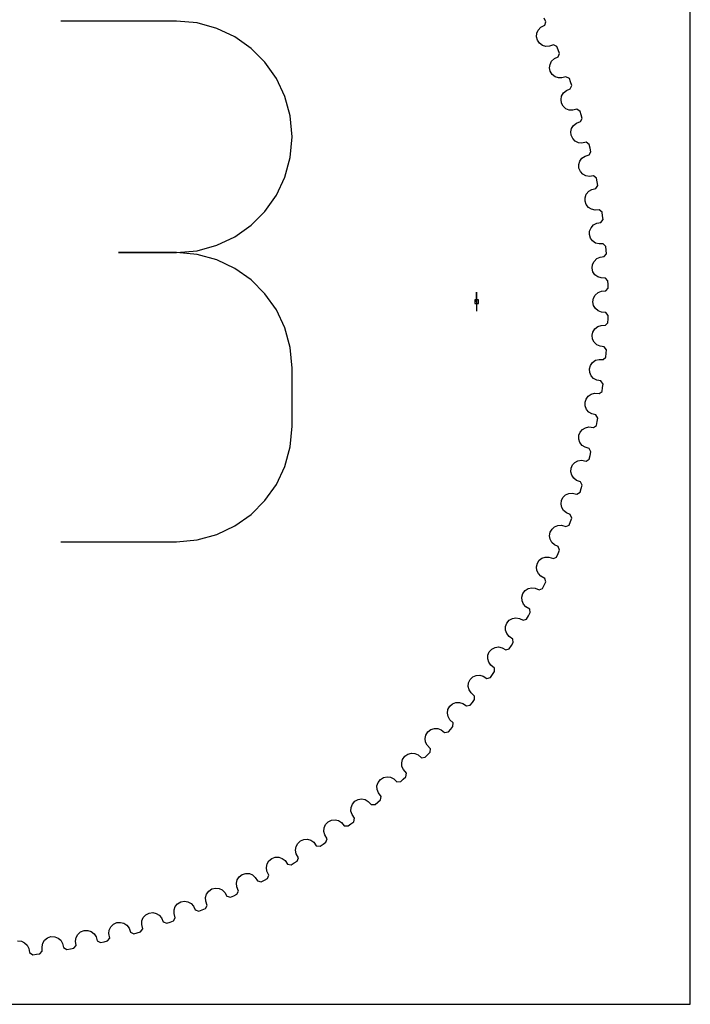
# Model space of a CAD drawing. Extents: x 0 to 216, y 0 to 279.
# Tile 2 of 3: x 115 to 216, y 0 to 147. Entities that reach past the tile are written whole.
import ezdxf

# ---------------------------------------------------------------- set-up
doc = ezdxf.new("R2010")
doc.units = 0

msp = doc.modelspace()

# ---------------------------------------------------------------- linework, layer by layer
at = {"layer": 'annotation', "color": 1}
for p, q in [((138.971777, 147.113622), (121.652922, 147.113622)), ((142.086614, 146.83404), (138.971777, 147.113622)), ((145.017568, 146.028328), (142.086614, 146.83404)), ((147.71589, 144.74604), (145.017568, 146.028328)), ((150.132832, 143.03673), (147.71589, 144.74604)), ((152.219644, 140.949951), (150.132832, 143.03673)), ((153.927578, 138.535257), (152.219644, 140.949951)), ((155.207887, 135.842202), (153.927578, 138.535257)), ((156.011821, 132.920339), (155.207887, 135.842202)), ((156.290632, 129.819222), (156.011821, 132.920339)), ((156.011821, 126.703545), (156.290632, 129.819222)), ((156.290632, 129.819222), (156.290632, 129.819222)), ((155.207887, 123.770344), (156.011821, 126.703545)), ((153.927578, 121.068768), (155.207887, 123.770344)), ((152.219644, 118.647969), (153.927578, 121.068768)), ((150.132832, 116.557098), (152.219644, 118.647969)), ((147.71589, 114.845305), (150.132832, 116.557098)), ((142.086614, 112.755561), (145.017568, 113.561743)), ((145.017568, 113.561743), (147.71589, 114.845305)), ((138.971777, 112.475912), (130.300122, 112.475912)), ((130.300122, 112.475912), (138.971777, 112.475912)), ((138.971777, 112.475912), (142.086614, 112.755561)), ((142.086614, 112.196329), (138.971777, 112.475912)), ((138.971777, 112.475912), (138.971777, 112.475912)), ((145.017568, 111.390617), (142.086614, 112.196329)), ((147.71589, 110.108329), (145.017568, 111.390617)), ((150.132832, 108.399019), (147.71589, 110.108329)), ((152.219644, 106.312241), (150.132832, 108.399019)), ((153.927578, 103.897547), (152.219644, 106.312241)), ((183.902263, 105.131257), (183.902263, 106.560007)), ((183.902263, 105.131257), (183.902263, 106.560007)), ((183.902263, 106.560007), (183.902263, 105.131257)), ((183.902263, 105.131257), (183.902263, 103.702507)), ((155.207887, 101.204492), (153.927578, 103.897547)), ((156.011821, 98.282629), (155.207887, 101.204492)), ((156.290632, 95.181511), (156.011821, 98.282629)), ((156.290632, 86.509856), (156.290632, 95.181511)), ((156.290632, 95.181511), (156.290632, 95.181511)), ((156.011821, 83.407451), (156.290632, 86.509856)), ((155.207887, 80.484903), (156.011821, 83.407451)), ((153.927578, 77.791647), (155.207887, 80.484903)), ((152.219644, 75.377114), (153.927578, 77.791647)), ((150.132832, 73.290738), (152.219644, 75.377114)), ((147.71589, 71.581951), (150.132832, 73.290738)), ((145.017568, 70.300187), (147.71589, 71.581951)), ((138.971777, 69.215456), (142.086614, 69.494877)), ((142.086614, 69.494877), (145.017568, 70.300187)), ((121.652922, 69.215456), (138.971777, 69.215456)), ((138.971777, 69.215456), (138.971777, 69.215456))]:
    msp.add_line(p, q, dxfattribs=at)
at = {"layer": 'boundary', "color": 5}
for p, q in [((194.261416, 146.999746), (194.024396, 147.531074)), ((193.130513, 145.776974), (193.539027, 146.199569)), ((193.539027, 146.199569), (194.095158, 146.494857)), ((194.095158, 146.494857), (194.261416, 146.999746)), ((192.880796, 144.748181), (192.920812, 145.288362)), ((193.000113, 144.253197), (192.880796, 144.748181)), ((192.920812, 145.288362), (193.130513, 145.776974)), ((193.32373, 143.793762), (193.000113, 144.253197)), ((193.76127, 143.476061), (193.32373, 143.793762)), ((194.270093, 143.321359), (193.76127, 143.476061)), ((194.807343, 143.351029), (194.270093, 143.321359)), ((195.398858, 143.566639), (194.807343, 143.351029)), ((195.918061, 143.303307), (195.398858, 143.566639)), ((196.121628, 142.820736), (195.918061, 143.303307)), ((195.137165, 141.115764), (195.567259, 141.516406)), ((195.567259, 141.516406), (196.138027, 141.782127)), ((196.330486, 142.277694), (196.121628, 142.820736)), ((196.138027, 141.782127), (196.330486, 142.277694)), ((194.833937, 140.101454), (194.902124, 140.638808)), ((194.927187, 139.600853), (194.833937, 140.101454)), ((194.902124, 140.638808), (195.137165, 141.115764)), ((195.226315, 139.125131), (194.927187, 139.600853)), ((195.646632, 138.785014), (195.226315, 139.125131)), ((196.146638, 138.603857), (195.646632, 138.785014)), ((196.684717, 138.605311), (196.146638, 138.603857)), ((197.286715, 138.789789), (196.684717, 138.605311)), ((197.791384, 138.499582), (197.286715, 138.789789)), ((197.969432, 138.006946), (197.791384, 138.499582)), ((197.931455, 136.968964), (198.14961, 137.453741)), ((198.14961, 137.453741), (197.969432, 138.006946)), ((196.541216, 135.358804), (196.637404, 135.891908)), ((196.637404, 135.891908), (196.897121, 136.355858)), ((196.897121, 136.355858), (197.347619, 136.733438)), ((197.347619, 136.733438), (197.931455, 136.968964)), ((196.608147, 134.854095), (196.541216, 135.358804)), ((196.881962, 134.363327), (196.608147, 134.854095)), ((197.283911, 134.001631), (196.881962, 134.363327)), ((197.773749, 133.794636), (197.283911, 134.001631)), ((198.311205, 133.767866), (197.773749, 133.794636)), ((198.92202, 133.920598), (198.311205, 133.767866)), ((199.410713, 133.604347), (198.92202, 133.920598)), ((199.562824, 133.103202), (199.410713, 133.604347)), ((199.713802, 132.541236), (199.562824, 133.103202)), ((198.121907, 131.060708), (198.40555, 131.510404)), ((198.40555, 131.510404), (198.875123, 131.863934)), ((198.875123, 131.863934), (199.470582, 132.068543)), ((199.470582, 132.068543), (199.713802, 132.541236)), ((197.997883, 130.533373), (198.121907, 131.060708)), ((198.038323, 130.025782), (197.997883, 130.533373)), ((198.286091, 129.52142), (198.038323, 130.025782)), ((198.668547, 129.139182), (198.286091, 129.52142)), ((199.146861, 128.906871), (198.668547, 129.139182)), ((199.682142, 128.851984), (199.146861, 128.906871)), ((200.300115, 128.972548), (199.682142, 128.851984)), ((200.771683, 128.631086), (200.300115, 128.972548)), ((200.897335, 128.122679), (200.771683, 128.631086)), ((199.658232, 126.592673), (200.145728, 126.921178)), ((200.145728, 126.921178), (200.751039, 127.094347)), ((200.751039, 127.094347), (201.018662, 127.553629)), ((201.018662, 127.553629), (200.897335, 128.122679)), ((199.200135, 125.638271), (199.3515, 126.158409)), ((199.213887, 125.129301), (199.200135, 125.638271)), ((199.3515, 126.158409), (199.658232, 126.592673)), ((199.434888, 124.612698), (199.213887, 125.129301)), ((199.796894, 124.210952), (199.434888, 124.612698)), ((200.262345, 123.953843), (199.796894, 124.210952)), ((200.793999, 123.871046), (200.262345, 123.953843)), ((201.417471, 123.95903), (200.793999, 123.871046)), ((201.870574, 123.593496), (201.417471, 123.95903)), ((201.769515, 122.059871), (202.060747, 122.504482)), ((201.969351, 123.079175), (201.870574, 123.593496)), ((202.060747, 122.504482), (201.969351, 123.079175)), ((200.144426, 120.687052), (200.322836, 121.198517)), ((200.322836, 121.198517), (200.689408, 121.650654)), ((200.689408, 121.650654), (201.155895, 121.918555)), ((201.155895, 121.918555), (201.769515, 122.059871)), ((200.131509, 120.178038), (200.144426, 120.687052)), ((200.325223, 119.650435), (200.131509, 120.178038)), ((200.665651, 119.230324), (200.325223, 119.650435)), ((201.117096, 118.949249), (200.665651, 119.230324)), ((201.643765, 118.838851), (201.117096, 118.949249)), ((202.270865, 118.894048), (201.643765, 118.838851)), ((202.704153, 118.505273), (202.270865, 118.894048)), ((202.775951, 117.986387), (202.704153, 118.505273)), ((202.83714, 117.407766), (202.775951, 117.986387)), ((201.033301, 116.194504), (201.422969, 116.626864)), ((201.422969, 116.626864), (201.902942, 116.87007)), ((201.902942, 116.87007), (202.522999, 116.979015)), ((202.522999, 116.979015), (202.83714, 117.407766)), ((200.788809, 115.185457), (200.828354, 115.693076)), ((200.95472, 114.648507), (200.788809, 115.185457)), ((200.828354, 115.693076), (201.033301, 116.194504)), ((201.272627, 114.211152), (200.95472, 114.648507)), ((201.70872, 113.906823), (201.272627, 114.211152)), ((202.228849, 113.768941), (201.70872, 113.906823)), ((202.858026, 113.79128), (202.228849, 113.768941)), ((203.270458, 113.380341), (202.858026, 113.79128)), ((203.009615, 111.865693), (203.345778, 112.277457)), ((203.314969, 112.858477), (203.270458, 113.380341)), ((203.345778, 112.277457), (203.314969, 112.858477)), ((201.18391, 110.16535), (201.249982, 110.670227)), ((201.249982, 110.670227), (201.480893, 111.160225)), ((201.480893, 111.160225), (201.892678, 111.571563)), ((201.892678, 111.571563), (202.38469, 111.789327)), ((202.38469, 111.789327), (203.009615, 111.865693)), ((201.321498, 109.620452), (201.18391, 110.16535)), ((201.61606, 109.167057), (201.321498, 109.620452)), ((202.03565, 108.840327), (201.61606, 109.167057)), ((202.547798, 108.675406), (202.03565, 108.840327)), ((203.177393, 108.664781), (202.547798, 108.675406)), ((203.567618, 108.232822), (203.177393, 108.664781)), ((203.584738, 107.709349), (203.567618, 108.232822)), ((203.585143, 107.127514), (203.584738, 107.709349)), ((201.408083, 105.63217), (201.664333, 106.109416)), ((201.664333, 106.109416), (202.097177, 106.498635)), ((202.097177, 106.498635), (202.599775, 106.690345)), ((202.599775, 106.690345), (203.227916, 106.733913)), ((203.227916, 106.733913), (203.585143, 107.127514)), ((201.315793, 105.131441), (201.408083, 105.63217)), ((201.424526, 104.580099), (201.315793, 105.131441)), ((201.695124, 104.111904), (201.424526, 104.580099)), ((202.096971, 103.763663), (201.695124, 104.111904)), ((202.599775, 103.572169), (202.096971, 103.763663)), ((203.227916, 103.528602), (202.599775, 103.572169)), ((203.595015, 103.076815), (203.227916, 103.528602)), ((203.177393, 101.597734), (203.554694, 101.972101)), ((203.554694, 101.972101), (203.584738, 102.553166)), ((203.584738, 102.553166), (203.595015, 103.076815)), ((201.184025, 100.097528), (201.302441, 100.592745)), ((201.302441, 100.592745), (201.583273, 101.055927)), ((201.583273, 101.055927), (202.035862, 101.42196)), ((202.035862, 101.42196), (202.547798, 101.587109)), ((202.547798, 101.587109), (203.177393, 101.597734)), ((201.26381, 99.541247), (201.184025, 100.097528)), ((201.509404, 99.059547), (201.26381, 99.541247)), ((201.892466, 98.690744), (201.509404, 99.059547)), ((202.38469, 98.473187), (201.892466, 98.690744)), ((203.009615, 98.396822), (202.38469, 98.473187)), ((203.352636, 97.926432), (203.009615, 98.396822)), ((203.254523, 96.825339), (203.314969, 97.404038)), ((203.314969, 97.404038), (203.352636, 97.926432)), ((200.933084, 95.565754), (201.237816, 96.013605)), ((201.237816, 96.013605), (201.708926, 96.355453)), ((201.708926, 96.355453), (202.228849, 96.493574)), ((202.228849, 96.493574), (202.858026, 96.471235)), ((202.858026, 96.471235), (203.254523, 96.825339)), ((200.788912, 95.077421), (200.933084, 95.565754)), ((200.839442, 94.517686), (200.788912, 95.077421)), ((201.05951, 94.023804), (200.839442, 94.517686)), ((201.422764, 93.635443), (201.05951, 94.023804)), ((201.902943, 93.392445), (201.422764, 93.635443)), ((202.522999, 93.2835), (201.902943, 93.392445)), ((202.840906, 92.795845), (202.522999, 93.2835)), ((201.042245, 91.278653), (201.559257, 91.417509)), ((201.559257, 91.417509), (202.270865, 91.368466)), ((202.270865, 91.368466), (202.685286, 91.701311)), ((202.685286, 91.701311), (202.775951, 92.276128)), ((202.775951, 92.276128), (202.840906, 92.795845)), ((200.131612, 90.084892), (200.301132, 90.565004)), ((200.152783, 89.523258), (200.131612, 90.084892)), ((200.301132, 90.565004), (200.606077, 90.974301)), ((200.606077, 90.974301), (201.042245, 91.278653)), ((200.346812, 89.018587), (200.152783, 89.523258)), ((200.689202, 88.611757), (200.346812, 89.018587)), ((201.155895, 88.34396), (200.689202, 88.611757)), ((201.769514, 88.202644), (201.155895, 88.34396)), ((202.061381, 87.699011), (201.769514, 88.202644)), ((201.848773, 86.614158), (201.969351, 87.18334)), ((201.969351, 87.18334), (202.061381, 87.699011)), ((199.21399, 85.133524), (199.408381, 85.604153)), ((199.408381, 85.604153), (199.734273, 85.99688)), ((199.734273, 85.99688), (200.185829, 86.278073)), ((200.185829, 86.278073), (200.709364, 86.389739)), ((200.709364, 86.389739), (201.417471, 86.303485)), ((201.417471, 86.303485), (201.848773, 86.614158)), ((199.205693, 84.571682), (199.21399, 85.133524)), ((199.373046, 84.057465), (199.205693, 84.571682)), ((199.69366, 83.633204), (199.373046, 84.057465)), ((200.145728, 83.341337), (199.69366, 83.633204)), ((200.751038, 83.168168), (200.145728, 83.341337)), ((201.016242, 82.649903), (200.751038, 83.168168)), ((200.897335, 82.139836), (201.016242, 82.649903)), ((198.257211, 80.696832), (198.603222, 81.071984)), ((198.603222, 81.071984), (199.068866, 81.329149)), ((199.068866, 81.329149), (199.597507, 81.413224)), ((199.597507, 81.413224), (200.300115, 81.289966)), ((200.300115, 81.289966), (200.747069, 81.577757)), ((200.747069, 81.577757), (200.897335, 82.139836)), ((198.000771, 79.676343), (198.038432, 80.237043)), ((198.140939, 79.154034), (198.000771, 79.676343)), ((198.038432, 80.237043), (198.257211, 80.696832)), ((198.438928, 78.71369), (198.140939, 79.154034)), ((198.875123, 78.398581), (198.438928, 78.71369)), ((199.470581, 78.193973), (198.875123, 78.398581)), ((199.708291, 77.662534), (199.470581, 78.193973)), ((199.383362, 76.605884), (199.562824, 77.159313)), ((199.562824, 77.159313), (199.708291, 77.662534)), ((196.541327, 74.850832), (196.60825, 75.408732)), ((196.60825, 75.408732), (196.850812, 75.856473)), ((196.850812, 75.856473), (197.21596, 76.213063)), ((197.21596, 76.213063), (197.694472, 76.445446)), ((197.694472, 76.445446), (198.22676, 76.501766)), ((198.22676, 76.501766), (198.92202, 76.341917)), ((198.92202, 76.341917), (199.383362, 76.605884)), ((196.653899, 74.321883), (196.541327, 74.850832)), ((196.928446, 73.866596), (196.653899, 74.321883)), ((197.347619, 73.529077), (196.928446, 73.866596)), ((197.931455, 73.293551), (197.347619, 73.529077)), ((197.761298, 71.712155), (197.969432, 72.255569)), ((198.141048, 72.750385), (197.931455, 73.293551)), ((197.969432, 72.255569), (198.141048, 72.750385)), ((194.92729, 70.661974), (195.192988, 71.096372)), ((195.192988, 71.096372), (195.576314, 71.433328)), ((195.576314, 71.433328), (196.066275, 71.640328)), ((196.066275, 71.640328), (196.600789, 71.668748)), ((196.600789, 71.668748), (197.286715, 71.472726)), ((197.286715, 71.472726), (197.761298, 71.712155)), ((194.831311, 70.108223), (194.92729, 70.661974)), ((194.916087, 69.574189), (194.831311, 70.108223)), ((195.166447, 69.105101), (194.916087, 69.574189)), ((195.567258, 68.746109), (195.166447, 69.105101)), ((196.138027, 68.480388), (195.567258, 68.746109)), ((196.121628, 67.441779), (196.318872, 67.926948)), ((196.318872, 67.926948), (196.138027, 68.480388)), ((193.000216, 66.00963), (193.288304, 66.429567)), ((193.288304, 66.429567), (193.688707, 66.746005)), ((193.688707, 66.746005), (194.188896, 66.927059)), ((194.188896, 66.927059), (194.724118, 66.927448)), ((194.724118, 66.927448), (195.398858, 66.695876)), ((195.398858, 66.695876), (195.885356, 66.910097)), ((195.885356, 66.910097), (196.121628, 67.441779)), ((192.875399, 65.461692), (193.000216, 66.00963)), ((192.932051, 64.924025), (192.875399, 65.461692)), ((193.157516, 64.442389), (192.932051, 64.924025)), ((193.539027, 64.062946), (193.157516, 64.442389)), ((194.137812, 63.724926), (193.539027, 64.062946)), ((194.246748, 63.20561), (194.137812, 63.724926)), ((190.832428, 61.464573), (191.179602, 61.905953)), ((191.179602, 61.905953), (191.633118, 62.200103)), ((191.633118, 62.200103), (192.149311, 62.328032)), ((192.149311, 62.328032), (192.68418, 62.270659)), ((192.68418, 62.270659), (193.263656, 62.024238)), ((193.263656, 62.024238), (193.760624, 62.212808)), ((193.760624, 62.212808), (194.024396, 62.731441)), ((194.024396, 62.731441), (194.246748, 63.20561)), ((190.678979, 60.923896), (190.832428, 61.464573)), ((190.707508, 60.383946), (190.678979, 60.923896)), ((190.907447, 59.891207), (190.707508, 60.383946)), ((191.26852, 59.492264), (190.907447, 59.891207)), ((191.848824, 59.123424), (191.26852, 59.492264)), ((191.930489, 58.599126), (191.848824, 59.123424)), ((188.429637, 57.03915), (188.799424, 57.461747)), ((188.799424, 57.461747), (189.267782, 57.731825)), ((189.267782, 57.731825), (189.789886, 57.83247)), ((189.789886, 57.83247), (190.321013, 57.747183)), ((190.321013, 57.747183), (190.886803, 57.470879)), ((190.886803, 57.470879), (191.392994, 57.633134)), ((191.392994, 57.633134), (191.683551, 58.137205)), ((191.683551, 58.137205), (191.930489, 58.599126)), ((188.248162, 56.507293), (188.429637, 57.03915)), ((188.248265, 55.966511), (188.248162, 56.507293)), ((188.422164, 55.464019), (188.248265, 55.966511)), ((188.761969, 55.046815), (188.422164, 55.464019)), ((189.322109, 54.648004), (188.761969, 55.046815)), ((189.376212, 54.120163), (189.322109, 54.648004)), ((185.798469, 52.745598), (186.189948, 53.148275)), ((186.189948, 53.148275), (186.671792, 53.393348)), ((186.671792, 53.393348), (187.198462, 53.4666)), ((187.198462, 53.4666), (187.724399, 53.35361)), ((187.724399, 53.35361), (188.274935, 53.048051)), ((188.274935, 53.048051), (188.788895, 53.183622)), ((188.788895, 53.183622), (189.105504, 53.671832)), ((189.105504, 53.671832), (189.376212, 54.120163)), ((185.561286, 51.683956), (185.589403, 52.223907)), ((185.708624, 51.172959), (185.561286, 51.683956)), ((185.589403, 52.223907), (185.798469, 52.745598)), ((186.02612, 50.738526), (185.708624, 51.172959)), ((186.564602, 50.311048), (186.02612, 50.738526)), ((186.591068, 49.781063), (186.564602, 50.311048)), ((182.946312, 48.595543), (183.358326, 48.977157)), ((183.358326, 48.977157), (183.852312, 49.196808)), ((183.852312, 49.196808), (184.381992, 49.24236)), ((184.381992, 49.24236), (184.901401, 49.10198)), ((184.901401, 49.10198), (185.435119, 48.768092)), ((185.435119, 48.768092), (185.997682, 48.91781)), ((185.997682, 48.91781), (186.297233, 49.347465)), ((186.297233, 49.347465), (186.591068, 49.781063)), ((182.653918, 47.547805), (182.710267, 48.085575)), ((182.774283, 47.029856), (182.653918, 47.547805)), ((182.710267, 48.085575), (182.946312, 48.595543)), ((183.068536, 46.579344), (182.774283, 47.029856)), ((183.583963, 46.12424), (183.068536, 46.579344)), ((183.582543, 45.593655), (183.583963, 46.12424)), ((179.61842, 44.103605), (179.880819, 44.600499)), ((179.880819, 44.600499), (180.312243, 44.960118)), ((180.312243, 44.960118), (180.81702, 45.153523)), ((180.81702, 45.153523), (181.348462, 45.17126)), ((181.348462, 45.17126), (181.859768, 45.003902)), ((181.859768, 45.003902), (182.375234, 44.64252)), ((182.375234, 44.64252), (182.944961, 44.762565)), ((182.944961, 44.762565), (183.266502, 45.176033)), ((183.266502, 45.176033), (183.582543, 45.593655)), ((179.533965, 43.569469), (179.61842, 44.103605)), ((179.627134, 43.045912), (179.533965, 43.569469)), ((179.897418, 42.580667), (179.627134, 43.045912)), ((177.060091, 41.107846), (177.57431, 41.274581)), ((177.57431, 41.274581), (178.105855, 41.264619)), ((178.105855, 41.264619), (178.607726, 41.070699)), ((180.388264, 42.099202), (179.897418, 42.580667)), ((180.021514, 41.168852), (180.359133, 41.569349)), ((180.359133, 41.569349), (180.388264, 42.099202)), ((176.210119, 39.759939), (176.322388, 40.288891)), ((176.322388, 40.288891), (176.610409, 40.77136)), ((176.610409, 40.77136), (177.060091, 41.107846)), ((178.607726, 41.070699), (179.10368, 40.682751)), ((179.10368, 40.682751), (179.678809, 40.772916)), ((179.678809, 40.772916), (180.021514, 41.168852)), ((176.275698, 39.232234), (176.210119, 39.759939)), ((176.521286, 38.753399), (176.275698, 39.232234)), ((176.98628, 38.246984), (176.521286, 38.753399)), ((172.831182, 36.65191), (173.144112, 37.118609)), ((173.144112, 37.118609), (173.610708, 37.431126)), ((173.610708, 37.431126), (174.133017, 37.57078)), ((174.133017, 37.57078), (174.66332, 37.532907)), ((174.66332, 37.532907), (175.154394, 37.31305)), ((175.154394, 37.31305), (175.629292, 36.899685)), ((175.629292, 36.899685), (176.208357, 36.959552)), ((176.208357, 36.959552), (176.571398, 37.337122)), ((176.571398, 37.337122), (176.929467, 37.71936)), ((176.929467, 37.71936), (176.98628, 38.246984)), ((172.69142, 36.129498), (172.831182, 36.65191)), ((172.729293, 35.599092), (172.69142, 36.129498)), ((172.949465, 35.108121), (172.729293, 35.599092)), ((169.491361, 33.652311), (169.973726, 33.940024)), ((169.973726, 33.940024), (170.502576, 34.052087)), ((170.502576, 34.052087), (171.030281, 33.986508)), ((171.030281, 33.986508), (171.509116, 33.741229)), ((172.925393, 33.691117), (173.302962, 34.054158)), ((173.387366, 34.578044), (172.949465, 35.108121)), ((173.302962, 34.054158), (173.387366, 34.578044)), ((168.987522, 32.688308), (169.154463, 33.20263)), ((168.99769, 32.15666), (168.987522, 32.688308)), ((169.154463, 33.20263), (169.491361, 33.652311)), ((171.509116, 33.741229), (171.961699, 33.303586)), ((171.961699, 33.303586), (172.543155, 33.333048)), ((172.543155, 33.333048), (172.925393, 33.691117)), ((169.191815, 31.654789), (168.99769, 32.15666)), ((169.601368, 31.102467), (169.191815, 31.654789)), ((169.489599, 30.583706), (169.601368, 31.102467)), ((165.108683, 29.445603), (165.302294, 29.950478)), ((165.302294, 29.950478), (165.662331, 30.382004)), ((165.662331, 30.382004), (166.159012, 30.643992)), ((166.159012, 30.643992), (166.693046, 30.728241)), ((166.693046, 30.728241), (167.2165, 30.635175)), ((167.2165, 30.635175), (167.681848, 30.365097)), ((167.681848, 30.365097), (168.110989, 29.904417)), ((168.110989, 29.904417), (168.693166, 29.903382)), ((168.693166, 29.903382), (169.093663, 30.241001)), ((169.093663, 30.241001), (169.489599, 30.583706)), ((165.090939, 28.914156), (165.108683, 29.445603)), ((165.258613, 28.402747), (165.090939, 28.914156)), ((165.638626, 27.829804), (165.258613, 28.402747)), ((161.065391, 26.410311), (161.285152, 26.904395)), ((161.285152, 26.904395), (161.667287, 27.316415)), ((161.667287, 27.316415), (162.177043, 27.552042)), ((162.177043, 27.552042), (162.71471, 27.608276)), ((162.71471, 27.608276), (163.232556, 27.487923)), ((163.232556, 27.487923), (163.68317, 27.193979)), ((163.68317, 27.193979), (164.087615, 26.711413)), ((164.087615, 26.711413), (164.668963, 26.679971)), ((164.668963, 26.679971), (165.086482, 26.996013)), ((165.086482, 26.996013), (165.49995, 27.317618)), ((165.49995, 27.317618), (165.638626, 27.829804)), ((161.019846, 25.880523), (161.065391, 26.410311)), ((161.160535, 25.361115), (161.019846, 25.880523)), ((161.510003, 24.769048), (161.160535, 25.361115)), ((156.795606, 23.064156), (156.868749, 23.590825)), ((156.868749, 23.590825), (157.114137, 24.072669)), ((157.114137, 24.072669), (157.517231, 24.464252)), ((157.517231, 24.464252), (158.038711, 24.6729)), ((158.038711, 24.6729), (158.578558, 24.700811)), ((158.578558, 24.700811), (159.089452, 24.553581)), ((159.089452, 24.553581), (159.523989, 24.236395)), ((159.523989, 24.236395), (159.902593, 23.733392)), ((159.902593, 23.733392), (160.481452, 23.671549)), ((160.481452, 23.671549), (160.91505, 23.965282)), ((160.91505, 23.965282), (161.344705, 24.264833)), ((161.344705, 24.264833), (161.510003, 24.769048)), ((156.908905, 22.538116), (156.795606, 23.064156)), ((157.226952, 21.928517), (156.908905, 22.538116)), ((152.429733, 20.472732), (152.530375, 20.994836)), ((152.530375, 20.994836), (152.800562, 21.463194)), ((152.800562, 21.463194), (153.22368, 21.833084)), ((153.22368, 21.833084), (153.75533, 22.014135)), ((153.75533, 22.014135), (154.295901, 22.013826)), ((154.295901, 22.013826), (154.798393, 21.840042)), ((154.798393, 21.840042), (155.2157, 21.500546)), ((155.2157, 21.500546), (155.567538, 20.978339)), ((155.567538, 20.978339), (156.142351, 20.886303)), ((156.142351, 20.886303), (156.590683, 21.157011)), ((156.590683, 21.157011), (157.03549, 21.433623)), ((157.03549, 21.433623), (157.226952, 21.928517)), ((148.356456, 19.083015), (148.79825, 19.430293)), ((148.79825, 19.430293), (149.338618, 19.58333)), ((149.338618, 19.58333), (149.878459, 19.554692)), ((149.878459, 19.554692), (150.371204, 19.354758)), ((150.371204, 19.354758), (150.77025, 18.993995)), ((152.515332, 19.941502), (152.429733, 20.472732)), ((152.80103, 19.316056), (152.515332, 19.941502)), ((152.583915, 18.831928), (152.80103, 19.316056)), ((147.934168, 18.113307), (148.0621, 18.629494)), ((147.991856, 17.578335), (147.934168, 18.113307)), ((148.0621, 18.629494), (148.356456, 19.083015)), ((150.77025, 18.993995), (151.09418, 18.454044)), ((151.09418, 18.454044), (151.663389, 18.332025)), ((151.663389, 18.332025), (152.125309, 18.578964)), ((152.125309, 18.578964), (152.583915, 18.831928)), ((143.321359, 15.992421), (143.476061, 16.501245)), ((143.476061, 16.501245), (143.793762, 16.938785)), ((143.793762, 16.938785), (144.253197, 17.262402)), ((144.253197, 17.262402), (144.800823, 17.38691)), ((144.800823, 17.38691), (145.338387, 17.330052)), ((145.338387, 17.330052), (145.820022, 17.10469)), ((145.820022, 17.10469), (146.199569, 16.723487)), ((146.199569, 16.723487), (146.494857, 16.167356)), ((147.056905, 16.015767), (147.531074, 16.238119)), ((147.531074, 16.238119), (148.002338, 16.46669)), ((148.244541, 16.938805), (147.991856, 17.578335)), ((148.002338, 16.46669), (148.244541, 16.938805)), ((138.785014, 14.615883), (139.125131, 15.036199)), ((139.125131, 15.036199), (139.600853, 15.335327)), ((139.600853, 15.335327), (140.154292, 15.430998)), ((140.154292, 15.430998), (140.68812, 15.346119)), ((140.68812, 15.346119), (141.157304, 15.095862)), ((141.157304, 15.095862), (141.516406, 14.695256)), ((143.303307, 14.344454), (143.56977, 14.803323)), ((143.35103, 15.455172), (143.321359, 15.992421)), ((143.56977, 14.803323), (143.35103, 15.455172)), ((146.494857, 16.167356), (147.056905, 16.015767)), ((134.00163, 12.978604), (134.363327, 13.380553)), ((134.363327, 13.380553), (134.854095, 13.654368)), ((134.854095, 13.654368), (135.411683, 13.720982)), ((135.411683, 13.720982), (135.940426, 13.608307)), ((135.940426, 13.608307), (136.395816, 13.33376)), ((136.395816, 13.33376), (136.733438, 12.914896)), ((138.603857, 14.115877), (138.785014, 14.615883)), ((138.60531, 13.577798), (138.603857, 14.115877)), ((138.789711, 12.91539), (138.60531, 13.577798)), ((141.516406, 14.695256), (141.782127, 14.124488)), ((141.782127, 14.124488), (142.335567, 13.943643)), ((142.335567, 13.943643), (142.820736, 14.140887)), ((142.820736, 14.140887), (143.303307, 14.344454)), ((129.139182, 11.593968), (129.52142, 11.976424)), ((129.52142, 11.976424), (130.025782, 12.224192)), ((130.025782, 12.224192), (130.586172, 12.261539)), ((130.586172, 12.261539), (131.108275, 12.121261)), ((131.108275, 12.121261), (131.548616, 11.823272)), ((131.548616, 11.823272), (131.863934, 11.387391)), ((133.767866, 11.95131), (133.794636, 12.488765)), ((133.917386, 11.280206), (133.767866, 11.95131)), ((133.794636, 12.488765), (134.00163, 12.978604)), ((136.733438, 12.914896), (136.968964, 12.331059)), ((136.968964, 12.331059), (137.51213, 12.121467)), ((137.51213, 12.121467), (138.006946, 12.293083)), ((138.006946, 12.293083), (138.499581, 12.471131)), ((138.499581, 12.471131), (138.789711, 12.91539)), ((123.953843, 10.00017), (124.210952, 10.465621)), ((124.210952, 10.465621), (124.612697, 10.827627)), ((124.612697, 10.827627), (125.129301, 11.048628)), ((125.129301, 11.048628), (125.690832, 11.056513)), ((125.690832, 11.056513), (126.204945, 10.889251)), ((126.204945, 10.889251), (126.629102, 10.568649)), ((126.629102, 10.568649), (126.921178, 10.116787)), ((128.851984, 10.580373), (128.906871, 11.115654)), ((128.966166, 9.902344), (128.851984, 10.580373)), ((128.906871, 11.115654), (129.139182, 11.593968)), ((131.863934, 11.387391), (132.068542, 10.791934)), ((132.068542, 10.791934), (132.599981, 10.554224)), ((132.599981, 10.554224), (133.103203, 10.699691)), ((133.103203, 10.699691), (133.604347, 10.851801)), ((133.604347, 10.851801), (133.917386, 11.280206)), ((115.185457, 9.473706), (115.744726, 9.422861)), ((115.744726, 9.422861), (116.238503, 9.202695)), ((116.238503, 9.202695), (116.626864, 8.839545)), ((116.626864, 8.839545), (116.87007, 8.359572)), ((118.838851, 8.61875), (118.949249, 9.145419)), ((118.949249, 9.145419), (119.230324, 9.596863)), ((119.230324, 9.596863), (119.650435, 9.937292)), ((119.650435, 9.937292), (120.178037, 10.131006)), ((120.178037, 10.131006), (120.739257, 10.109526)), ((120.739257, 10.109526), (121.243825, 9.915497)), ((121.243825, 9.915497), (121.650654, 9.573106)), ((121.650654, 9.573106), (121.918555, 9.10662)), ((121.918555, 9.10662), (122.059871, 8.493001)), ((123.871046, 9.468516), (123.953843, 10.00017)), ((123.949556, 8.785386), (123.871046, 9.468516)), ((126.921178, 10.116787), (127.094347, 9.511476)), ((127.094347, 9.511476), (127.612611, 9.246273)), ((127.612611, 9.246273), (128.122679, 9.36518)), ((128.122679, 9.36518), (128.631086, 9.490832)), ((128.631086, 9.490832), (128.966166, 9.902344)), ((116.87007, 8.359572), (116.979015, 7.739516)), ((116.979015, 7.739516), (117.466774, 7.421609)), ((117.466774, 7.421609), (117.986387, 7.486563)), ((117.986387, 7.486563), (118.505273, 7.558362)), ((118.505273, 7.558362), (118.881443, 7.932587)), ((118.881443, 7.932587), (118.838851, 8.61875)), ((122.059871, 8.493001), (122.56361, 8.201134)), ((122.56361, 8.201134), (123.079175, 8.293164)), ((123.079175, 8.293164), (123.593496, 8.391941)), ((123.593496, 8.391941), (123.949556, 8.785386))]:
    msp.add_line(p, q, dxfattribs=at)
at = {"layer": 'frame', "color": 5}
for p, q in [((215.9, 0), (215.9, 279.4)), ((0, 0), (215.9, 0))]:
    msp.add_line(p, q, dxfattribs=at)
at = {"layer": 'hole', "color": 5}
for p, q in [((184.188013, 105.417007), (183.616513, 105.417007)), ((183.616513, 105.417007), (183.616513, 104.845507)), ((183.616513, 104.845507), (184.188013, 104.845507)), ((184.188013, 104.845507), (184.188013, 105.417007))]:
    msp.add_line(p, q, dxfattribs=at)

doc.saveas('drawing.dxf')
